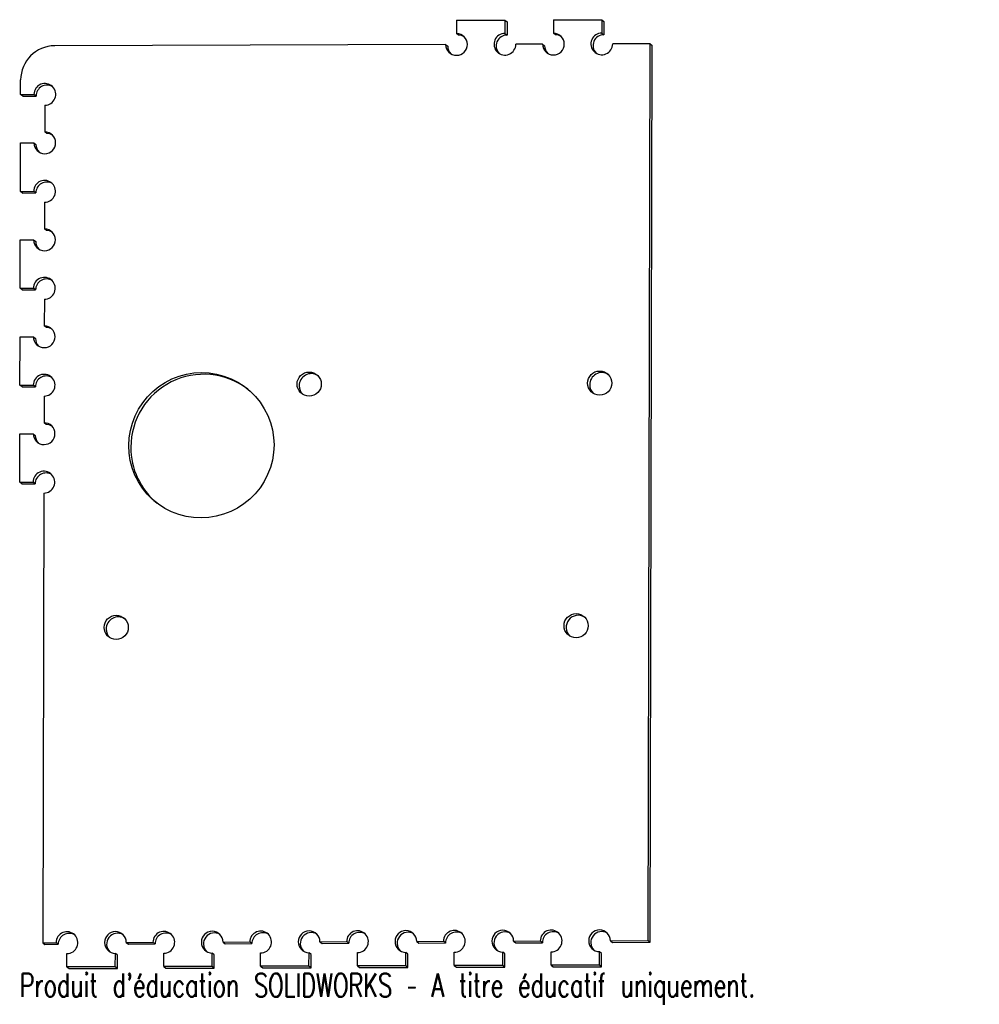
# Model space of a CAD drawing. Header units: millimetres. Extents: x -67 to 130, y -105 to 98.
import ezdxf

# ---------------------------------------------------------------- set-up
doc = ezdxf.new("R2010")
doc.units = ezdxf.units.MM
doc.styles.add('SLDTEXTSTYLE0', font='TXT', dxfattribs={"width": 0.7, "bigfont": 'bigfont'})

msp = doc.modelspace()

# ---------------------------------------------------------------- linework, layer by layer
at = {"color": 7, "linetype": 'Continuous', "lineweight": 25}
for p, q in [((22.44, 97.52), (22.43, 94.78)), ((22.44, 97.52), (32.4, 97.55)), ((32.4, 97.55), (32.4, 94.81)), ((32.4, 97.55), (32.83, 97.21)), ((42.37, 97.59), (42.36, 94.84)), ((42.37, 97.59), (52.33, 97.62)), ((52.33, 97.62), (52.32, 94.88)), ((52.33, 97.62), (52.76, 97.28)), ((52.76, 97.28), (52.75, 94.54)), ((32.83, 97.21), (32.83, 94.47)), ((22.86, 94.43), (22.43, 94.78)), ((32.4, 94.81), (32.83, 94.47)), ((42.79, 94.5), (42.36, 94.84)), ((52.32, 94.88), (52.75, 94.54)), ((20.19, 92.52), (-60.26, 92.25)), ((20.19, 92.52), (20.62, 92.18)), ((40.11, 92.59), (34.63, 92.57)), ((40.11, 92.59), (40.54, 92.25)), ((62.28, 92.67), (54.56, 92.64)), ((61.83, -91.9), (62.28, 92.67)), ((62.26, -92.24), (62.71, 92.33)), ((62.28, 92.67), (62.71, 92.33)), ((-67.26, 82.25), (-67.26, 85.24)), ((-67.26, 82.25), (-64.52, 82.26)), ((-66.83, 81.9), (-67.26, 82.25)), ((-66.83, 81.9), (-64.09, 81.91)), ((-64.09, 81.91), (-64.52, 82.26)), ((-62.29, 80.02), (-62.3, 74.53)), ((-61.87, 74.19), (-62.3, 74.53)), ((-67.31, 62.29), (-67.29, 72.27)), ((-67.29, 72.27), (-64.55, 72.28)), ((-64.55, 72.28), (-64.12, 71.94)), ((-67.31, 62.29), (-64.57, 62.3)), ((-66.88, 61.95), (-67.31, 62.29)), ((-66.88, 61.95), (-64.14, 61.96)), ((-64.14, 61.96), (-64.57, 62.3)), ((-62.34, 60.07), (-62.35, 54.58)), ((-61.92, 54.24), (-62.35, 54.58)), ((-67.36, 42.34), (-67.34, 52.32)), ((-67.34, 52.32), (-64.6, 52.33)), ((-64.6, 52.33), (-64.17, 51.98)), ((-67.36, 42.34), (-64.62, 42.35)), ((-66.93, 42), (-67.36, 42.34)), ((-66.93, 42), (-64.19, 42.01)), ((-64.19, 42.01), (-64.62, 42.35)), ((-62.38, 40.11), (-62.4, 34.62)), ((-61.97, 34.28), (-62.4, 34.62)), ((-67.41, 22.39), (-67.39, 32.36)), ((-67.39, 32.36), (-64.65, 32.37)), ((-64.65, 32.37), (-64.22, 32.03)), ((-67.41, 22.39), (-64.67, 22.4)), ((-66.98, 22.04), (-67.41, 22.39)), ((-64.24, 22.05), (-64.67, 22.4)), ((-66.98, 22.04), (-64.24, 22.05)), ((-62.43, 20.16), (-62.45, 14.67)), ((-62.02, 14.33), (-62.45, 14.67)), ((-67.46, 2.43), (-67.43, 12.41)), ((-67.43, 12.41), (-64.69, 12.42)), ((-64.69, 12.42), (-64.26, 12.08)), ((-67.46, 2.43), (-64.72, 2.44)), ((-67.03, 2.09), (-67.46, 2.43)), ((-67.03, 2.09), (-64.29, 2.1)), ((-64.29, 2.1), (-64.72, 2.44)), ((-62.48, 0.21), (-62.71, -92.33)), ((-62.71, -92.33), (-59.97, -92.32)), ((-62.71, -92.33), (-62.28, -92.67)), ((-62.28, -92.67), (-59.54, -92.66)), ((-59.54, -92.66), (-59.97, -92.32)), ((-45.52, -92.27), (-40.04, -92.25)), ((-45.52, -92.27), (-45.09, -92.61)), ((-45.09, -92.61), (-39.61, -92.59)), ((-39.61, -92.59), (-40.04, -92.25)), ((-25.6, -92.2), (-20.12, -92.18)), ((-25.6, -92.2), (-25.17, -92.54)), ((-25.17, -92.54), (-19.69, -92.52)), ((-19.69, -92.52), (-20.12, -92.18)), ((-5.67, -92.13), (-0.19, -92.11)), ((-5.67, -92.13), (-5.24, -92.47)), ((-5.24, -92.47), (0.24, -92.45)), ((0.24, -92.45), (-0.19, -92.11)), ((14.25, -92.06), (19.73, -92.04)), ((14.25, -92.06), (14.68, -92.4)), ((14.68, -92.4), (20.16, -92.38)), ((20.16, -92.38), (19.73, -92.04)), ((34.18, -91.99), (39.66, -91.97)), ((34.18, -91.99), (34.61, -92.33)), ((34.61, -92.33), (40.09, -92.32)), ((40.09, -92.32), (39.66, -91.97)), ((54.11, -91.92), (61.83, -91.9)), ((54.11, -91.92), (54.54, -92.27)), ((54.54, -92.27), (62.26, -92.24)), ((61.83, -91.9), (62.26, -92.24)), ((-57.74, -97.3), (-57.73, -94.56)), ((-47.78, -97.26), (-47.77, -94.52)), ((-47.34, -94.86), (-47.77, -94.52)), ((-47.35, -97.61), (-47.34, -94.86)), ((-37.82, -97.23), (-37.81, -94.49)), ((-27.85, -97.2), (-27.85, -94.45)), ((-27.42, -94.79), (-27.85, -94.45)), ((-27.42, -97.54), (-27.42, -94.79)), ((-17.89, -97.16), (-17.88, -94.42)), ((-7.93, -97.13), (-7.92, -94.38)), ((-7.49, -94.72), (-7.92, -94.38)), ((-7.5, -97.47), (-7.49, -94.72)), ((2.04, -97.09), (2.04, -94.35)), ((12, -97.06), (12.01, -94.31)), ((12.44, -94.66), (12.01, -94.31)), ((12.43, -97.4), (12.44, -94.66)), ((21.96, -97.02), (21.97, -94.28)), ((31.93, -96.99), (31.93, -94.25)), ((32.36, -94.59), (31.93, -94.25)), ((32.36, -97.33), (32.36, -94.59)), ((41.89, -96.96), (41.9, -94.21)), ((51.85, -96.92), (51.86, -94.18)), ((52.29, -94.52), (51.86, -94.18)), ((52.28, -97.26), (52.29, -94.52)), ((-27.85, -97.2), (-37.82, -97.23)), ((-37.82, -97.23), (-37.39, -97.57)), ((-27.42, -97.54), (-27.85, -97.2)), ((-7.93, -97.13), (-17.89, -97.16)), ((-17.89, -97.16), (-17.46, -97.5)), ((-7.5, -97.47), (-7.93, -97.13)), ((12, -97.06), (2.04, -97.09)), ((2.04, -97.09), (2.47, -97.43)), ((12.43, -97.4), (12, -97.06)), ((31.93, -96.99), (21.96, -97.02)), ((21.96, -97.02), (22.39, -97.37)), ((32.36, -97.33), (31.93, -96.99)), ((51.85, -96.92), (41.89, -96.96)), ((41.89, -96.96), (42.32, -97.3)), ((52.28, -97.26), (51.85, -96.92)), ((-47.78, -97.26), (-57.74, -97.3)), ((-57.74, -97.3), (-57.31, -97.64)), ((-57.31, -97.64), (-47.35, -97.61)), ((-47.35, -97.61), (-47.78, -97.26)), ((-37.39, -97.57), (-27.42, -97.54)), ((-17.46, -97.5), (-7.5, -97.47)), ((2.47, -97.43), (12.43, -97.4)), ((22.39, -97.37), (32.36, -97.33)), ((42.32, -97.3), (52.28, -97.26))]:
    msp.add_line(p, q, dxfattribs=at)
at = {"color": 7, "linetype": 'Continuous', "lineweight": 25, "flags": 128}
for points in [[(24.03, 94.11), (23.48, 94.35), (22.86, 94.43)], [(43.96, 94.18), (43.4, 94.42), (42.79, 94.5)], [(-60.7, 73.86), (-61.26, 74.11), (-61.87, 74.19)], [(-60.75, 53.91), (-61.31, 54.15), (-61.92, 54.24)], [(-60.8, 33.96), (-61.36, 34.2), (-61.97, 34.28)], [(-45.02, 9.99), (-44.94, 11.56), (-44.69, 13.11), (-44.28, 14.62), (-43.72, 16.08), (-43, 17.48), (-42.15, 18.8), (-41.16, 20.02), (-40.05, 21.13), (-38.83, 22.12), (-37.52, 22.98), (-36.12, 23.69), (-34.66, 24.26), (-33.15, 24.67), (-31.6, 24.92), (-30.04, 25.01), (-28.48, 24.93), (-26.94, 24.69), (-25.43, 24.29), (-23.97, 23.74), (-22.58, 23.03), (-21.27, 22.18), (-20.05, 21.2), (-18.95, 20.1), (-17.97, 18.88), (-17.12, 17.57), (-16.41, 16.18), (-15.85, 14.72), (-15.45, 13.21), (-15.21, 11.66), (-15.13, 10.1), (-15.22, 8.53), (-15.47, 6.98), (-15.88, 5.47), (-16.44, 4), (-17.16, 2.61), (-18.01, 1.29), (-19, 0.07), (-20.11, -1.04), (-21.32, -2.03), (-22.64, -2.89), (-24.03, -3.61), (-25.5, -4.17), (-27.01, -4.58), (-28.55, -4.83), (-30.12, -4.92), (-31.68, -4.84), (-33.22, -4.6), (-34.73, -4.2), (-36.19, -3.65), (-37.58, -2.94), (-38.89, -2.09), (-40.11, -1.11), (-41.21, -0.01), (-42.19, 1.21), (-43.04, 2.52), (-43.75, 3.91), (-44.3, 5.37), (-44.7, 6.88), (-44.95, 8.43), (-45.02, 9.99)], [(-60.85, 14), (-61.4, 14.25), (-62.02, 14.33)]]:
    msp.add_lwpolyline(points, dxfattribs=at)
at = {"color": 7, "linetype": 'Continuous', "lineweight": 25}
for centre in [(-7.89, 22.63), (51.89, 22.83), (-47.6, -27.44), (47.04, -27.09)]:
    msp.add_circle(centre, 2.49, dxfattribs=at)
for centre, radius, start, end in [((22.43, 92.53), 2.24, 180.1991, 89.9352), ((32.39, 92.57), 2.24, 89.8565, 0.1214), ((32.83, 92.22), 2.25, 90.1485, 224.1865), ((42.36, 92.6), 2.24, 180.1991, 89.9352), ((52.32, 92.64), 2.24, 89.8565, 0.1214), ((52.76, 92.29), 2.25, 90.1485, 224.1865), ((-60.23, 85.22), 7.03, 90.2887, 179.8456), ((22.85, 92.18), 2.23, 179.809, 224.41), ((42.78, 92.24), 2.23, 179.809, 224.41), ((-62.28, 82.26), 2.24, 269.8565, 180.1214), ((-61.84, 81.91), 2.25, 58.8897, 179.9644), ((-62.3, 72.29), 2.24, 180.1991, 89.9352), ((-61.88, 71.93), 2.23, 179.809, 224.41), ((-62.33, 62.31), 2.24, 269.8565, 180.1214), ((-61.89, 61.96), 2.25, 58.8897, 179.9644), ((-62.35, 52.33), 2.24, 180.1991, 89.9352), ((-61.93, 51.98), 2.23, 179.809, 224.41), ((-62.38, 42.35), 2.24, 269.8565, 180.1214), ((-61.94, 42.01), 2.25, 58.8897, 179.9644), ((-62.4, 32.38), 2.24, 180.1991, 89.9352), ((-61.98, 32.02), 2.23, 179.809, 224.41), ((-62.43, 22.4), 2.24, 269.8565, 180.1214), ((-29.59, 9.65), 15, 52.8883, 179.9971), ((-7.45, 22.29), 2.5, 58.1504, 179.9989), ((52.33, 22.5), 2.5, 58.1504, 179.9989), ((-61.99, 22.05), 2.25, 58.8897, 179.9644), ((-7.47, 22.29), 2.48, 179.798, 225.1311), ((52.31, 22.49), 2.48, 179.798, 225.1311), ((-62.45, 12.43), 2.24, 180.1991, 89.9352), ((-62.03, 12.07), 2.23, 179.809, 224.41), ((-29.72, 9.6), 14.88, 179.8008, 230.432), ((-62.48, 2.45), 2.24, 269.8565, 180.1214), ((-62.04, 2.1), 2.25, 58.8897, 179.9644), ((-47.17, -27.78), 2.5, 58.1711, 179.9782), ((47.48, -27.45), 2.5, 58.1292, 224.9416), ((-47.19, -27.79), 2.48, 179.798, 225.1311), ((-57.73, -92.31), 2.24, 269.8565, 180.1214), ((-57.29, -92.66), 2.25, 58.8897, 179.9644), ((-47.77, -92.28), 2.24, 0.1991, 269.9352), ((-47.33, -92.63), 2.25, 58.8528, 224.218), ((-37.8, -92.24), 2.24, 269.8565, 180.1214), ((-37.36, -92.59), 2.25, 58.8897, 179.9644), ((-27.84, -92.21), 2.24, 0.1991, 269.9352), ((-27.4, -92.56), 2.25, 58.8528, 224.218), ((-17.88, -92.18), 2.24, 269.8565, 180.1214), ((-17.44, -92.52), 2.25, 58.8897, 179.9644), ((-7.92, -92.14), 2.24, 0.1991, 269.9352), ((-7.47, -92.49), 2.25, 58.8528, 224.218), ((2.05, -92.11), 2.24, 269.8565, 180.1214), ((2.49, -92.45), 2.25, 58.8897, 179.9644), ((12.01, -92.07), 2.24, 0.1991, 269.9352), ((12.45, -92.42), 2.25, 58.8528, 224.218), ((21.98, -92.04), 2.24, 269.8565, 180.1214), ((22.42, -92.39), 2.25, 58.8897, 179.9644), ((31.93, -92), 2.24, 0.1991, 269.9352), ((32.38, -92.35), 2.25, 58.8528, 224.218), ((41.9, -91.97), 2.24, 269.8565, 180.1214), ((42.34, -92.32), 2.25, 58.8897, 179.9644), ((51.86, -91.93), 2.24, 0.1991, 269.9352), ((52.3, -92.28), 2.25, 58.8528, 224.218)]:
    msp.add_arc(centre, radius, start, end, dxfattribs=at)

# ---------------------------------------------------------------- texts
at = {"color": 7, "linetype": 'Continuous', "insert": (-67.46, -98.66), "char_height": 4.8336, "attachment_point": 1, "style": 'SLDTEXTSTYLE0'}
msp.add_mtext("Produit d'éducation SOLIDWORKS – A titre éducatif uniquement.", dxfattribs=at)

doc.saveas('drawing.dxf')
